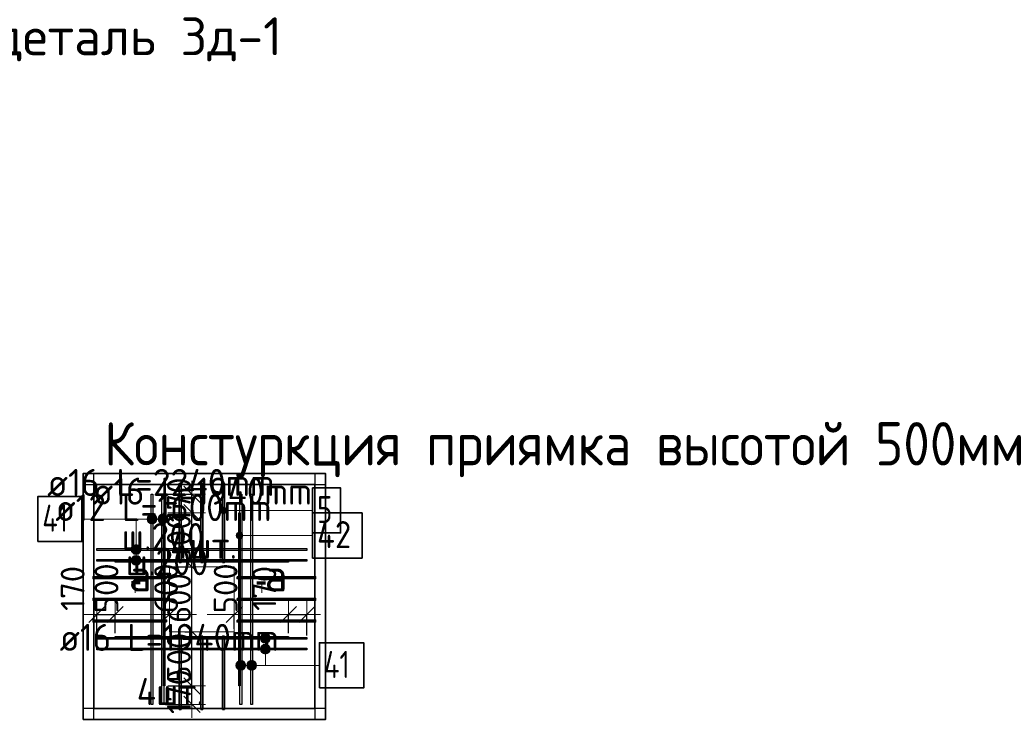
# Model space of a CAD drawing. Header units: millimetres. Extents: x -3725 to 93325, y -74170 to 82591.
# Tile 133 of 133: x 84232 to 93325, y 67858 to 74394. Entities that reach past the tile are written whole.
import ezdxf

# ---------------------------------------------------------------- set-up
doc = ezdxf.new("R2010")
doc.units = ezdxf.units.MM
doc.header["$PDMODE"] = 65
for name, color, linetype, lineweight in [('Standard', 7, 'Continuous', 25), ('Арм.стержн. Арматура края', 96, 'Continuous', 35), ('Арматурный каркас 03', 220, 'Continuous', 35), ('Размерная линия_ общее', 7, 'Continuous', 13), ('Фундамент (1)', 7, 'Continuous', 35)]:
    doc.layers.add(name, color=color, linetype=linetype, lineweight=lineweight)
doc.styles.add('ISOCPEUR', font='ISOCPEUR')
doc.dimstyles.new('DIMSTYLE_20', dxfattribs={"dimtxt": 220, "dimasz": 250, "dimexe": 0, "dimexo": 0, "dimgap": 110, "dimtad": 2, "dimdec": 0, "dimrnd": 5, "dimzin": 12, "dimdsep": 46, "dimtxsty": 'ISOCPEUR', "dimblk1": 'ALL_ML_STRICH', "dimblk2": 'ALL_ML_STRICH', "dimsah": 1, "dimcen": 0, "dimsd1": 1, "dimsd2": 1, "dimclrd": 7, "dimclre": 256, "dimclrt": 7, "dimadec": 0, "dimazin": 0, "dimtfac": 1, "dimtdec": 0, "dimtix": 1, "dimtmove": 2, "dimatfit": 3, "dimfxl": 0, "dimtvp": 1.2, "dimtzin": 0, "dimlwd": 0, "dimlwe": -3, "dimarcsym": 0})
doc.dimstyles.new('DIMSTYLE_21', dxfattribs={"dimtxt": 220, "dimasz": 250, "dimexe": 0, "dimexo": 0, "dimgap": 110, "dimtad": 2, "dimdec": 0, "dimrnd": 5, "dimzin": 12, "dimdsep": 46, "dimtxsty": 'ISOCPEUR', "dimblk1": 'ALL_ML_STRICH', "dimblk2": 'ALL_ML_STRICH', "dimsah": 1, "dimcen": 0, "dimsd1": 1, "dimsd2": 1, "dimclrd": 7, "dimclre": 256, "dimclrt": 7, "dimadec": 0, "dimazin": 0, "dimtfac": 1, "dimtdec": 0, "dimtix": 1, "dimtmove": 2, "dimatfit": 3, "dimfxl": 0, "dimtvp": 1.2, "dimtzin": 0, "dimlwd": 0, "dimlwe": -3, "dimarcsym": 0})
doc.dimstyles.new('DIMSTYLE_5', dxfattribs={"dimtxt": 220, "dimasz": 250, "dimexe": 0, "dimexo": 0, "dimgap": 110, "dimtad": 2, "dimdec": 0, "dimrnd": 5, "dimzin": 12, "dimdsep": 46, "dimtxsty": 'ISOCPEUR', "dimblk1": 'ALL_ML_STRICH', "dimblk2": 'ALL_ML_STRICH', "dimsah": 1, "dimcen": 0, "dimclrd": 7, "dimclre": 256, "dimclrt": 7, "dimadec": 0, "dimazin": 0, "dimtfac": 1, "dimtdec": 0, "dimtix": 1, "dimtmove": 2, "dimatfit": 3, "dimfxl": 0, "dimtvp": 1.2, "dimtzin": 0, "dimlwd": 0, "dimlwe": -3, "dimarcsym": 0})

# ---------------------------------------------------------------- blocks, each defined once
blk = doc.blocks.new('ALL_ML_STRICH')
at = {"color": 0, "linetype": 'ByBlock', "lineweight": -2}
for p, q in [((0, -0.5), (0, 0.5)), ((-1, 0), (0.5, 0)), ((-0.3, -0.3), (0.3, 0.3))]:
    blk.add_line(p, q, dxfattribs=at)
blk = doc.blocks.new('*D580')
at = {"layer": 'DEFPOINTS', "color": 7, "linetype": 'Continuous', "lineweight": 13, "transparency": 33554687}
for p in [(85579.8, 68240.5), (85559.8, 68070.5), (85822.8, 68070.5)]:
    blk.add_point(p, dxfattribs=at)
at = {"layer": 'Размерная линия_ общее', "color": 253, "linetype": 'Continuous', "lineweight": -2, "true_color": 0xa0a0a0, "transparency": 33554687}
for p, q in [((85599.8, 68240.5), (85822.8, 68240.5)), ((85579.8, 68070.5), (85822.8, 68070.5))]:
    blk.add_line(p, q, dxfattribs=at)
at = {"layer": 'Размерная линия_ общее', "color": 7, "linetype": 'Continuous', "lineweight": -2, "transparency": 33554687}
blk.add_line((85822.8, 68070.5), (85822.8, 68240.5), dxfattribs=at)
at = {"layer": 'Размерная линия_ общее', "color": 7, "linetype": 'Continuous', "lineweight": 13, "transparency": 33554687, "xscale": 250, "yscale": 250, "zscale": 250}
for p, rotation in [((85822.8, 68240.5), 90), ((85822.8, 68070.5), 270)]:
    blk.add_blockref('ALL_ML_STRICH', p, dxfattribs=dict(at, rotation=rotation))
at = {"layer": 'Размерная линия_ общее', "color": 7, "linetype": 'Continuous', "lineweight": 13, "transparency": 33554687, "insert": (85702.8, 68188.5), "char_height": 220, "width": 660, "attachment_point": 5, "rotation": 90, "style": 'ISOCPEUR'}
blk.add_mtext('\\A1;{170}', dxfattribs=at)
blk = doc.blocks.new('*D581')
at = {"layer": 'DEFPOINTS', "color": 7, "linetype": 'Continuous', "lineweight": 13, "transparency": 33554687}
for p in [(85736.5, 68740.5), (85579.8, 68240.5), (85822.8, 68240.5)]:
    blk.add_point(p, dxfattribs=at)
at = {"layer": 'Размерная линия_ общее', "color": 253, "linetype": 'Continuous', "lineweight": -2, "true_color": 0xa0a0a0, "transparency": 33554687}
for p, q in [((85756.5, 68740.5), (85822.8, 68740.5)), ((85599.8, 68240.5), (85822.8, 68240.5))]:
    blk.add_line(p, q, dxfattribs=at)
at = {"layer": 'Размерная линия_ общее', "color": 7, "linetype": 'Continuous', "lineweight": -2, "transparency": 33554687}
blk.add_line((85822.8, 68240.5), (85822.8, 68740.5), dxfattribs=at)
at = {"layer": 'Размерная линия_ общее', "color": 7, "linetype": 'Continuous', "lineweight": 13, "transparency": 33554687, "xscale": 250, "yscale": 250, "zscale": 250}
for p, rotation in [((85822.8, 68740.5), 90), ((85822.8, 68240.5), 270)]:
    blk.add_blockref('ALL_ML_STRICH', p, dxfattribs=dict(at, rotation=rotation))
at = {"layer": 'Размерная линия_ общее', "color": 7, "linetype": 'Continuous', "lineweight": 13, "transparency": 33554687, "insert": (85702.8, 68501.5), "char_height": 220, "width": 660, "attachment_point": 5, "rotation": 90, "style": 'ISOCPEUR'}
blk.add_mtext('\\A1;{500}', dxfattribs=at)
blk = doc.blocks.new('*D582')
at = {"layer": 'DEFPOINTS', "color": 7, "linetype": 'Continuous', "lineweight": 13, "transparency": 33554687}
for p in [(85621.8, 69340.5), (85736.5, 68740.5), (85822.8, 68740.5)]:
    blk.add_point(p, dxfattribs=at)
at = {"layer": 'Размерная линия_ общее', "color": 253, "linetype": 'Continuous', "lineweight": -2, "true_color": 0xa0a0a0, "transparency": 33554687}
for p, q in [((85641.8, 69340.5), (85822.8, 69340.5)), ((85756.5, 68740.5), (85822.8, 68740.5))]:
    blk.add_line(p, q, dxfattribs=at)
at = {"layer": 'Размерная линия_ общее', "color": 7, "linetype": 'Continuous', "lineweight": -2, "transparency": 33554687}
blk.add_line((85822.8, 68740.5), (85822.8, 69340.5), dxfattribs=at)
at = {"layer": 'Размерная линия_ общее', "color": 7, "linetype": 'Continuous', "lineweight": 13, "transparency": 33554687, "xscale": 250, "yscale": 250, "zscale": 250}
for p, rotation in [((85822.8, 69340.5), 90), ((85822.8, 68740.5), 270)]:
    blk.add_blockref('ALL_ML_STRICH', p, dxfattribs=dict(at, rotation=rotation))
at = {"layer": 'Размерная линия_ общее', "color": 7, "linetype": 'Continuous', "lineweight": 13, "transparency": 33554687, "insert": (85702.8, 69051.5), "char_height": 220, "width": 660, "attachment_point": 5, "rotation": 90, "style": 'ISOCPEUR'}
blk.add_mtext('\\A1;{600}', dxfattribs=at)
blk = doc.blocks.new('*D583')
at = {"layer": 'DEFPOINTS', "color": 7, "linetype": 'Continuous', "lineweight": 13, "transparency": 33554687}
for p in [(85579.8, 69840.5), (85621.8, 69340.5), (85822.8, 69340.5)]:
    blk.add_point(p, dxfattribs=at)
at = {"layer": 'Размерная линия_ общее', "color": 253, "linetype": 'Continuous', "lineweight": -2, "true_color": 0xa0a0a0, "transparency": 33554687}
for p, q in [((85599.8, 69840.5), (85822.8, 69840.5)), ((85641.8, 69340.5), (85822.8, 69340.5))]:
    blk.add_line(p, q, dxfattribs=at)
at = {"layer": 'Размерная линия_ общее', "color": 7, "linetype": 'Continuous', "lineweight": -2, "transparency": 33554687}
blk.add_line((85822.8, 69340.5), (85822.8, 69840.5), dxfattribs=at)
at = {"layer": 'Размерная линия_ общее', "color": 7, "linetype": 'Continuous', "lineweight": 13, "transparency": 33554687, "xscale": 250, "yscale": 250, "zscale": 250}
for p, rotation in [((85822.8, 69840.5), 90), ((85822.8, 69340.5), 270)]:
    blk.add_blockref('ALL_ML_STRICH', p, dxfattribs=dict(at, rotation=rotation))
at = {"layer": 'Размерная линия_ общее', "color": 7, "linetype": 'Continuous', "lineweight": 13, "transparency": 33554687, "insert": (85702.8, 69601.5), "char_height": 220, "width": 660, "attachment_point": 5, "rotation": 90, "style": 'ISOCPEUR'}
blk.add_mtext('\\A1;{500}', dxfattribs=at)
blk = doc.blocks.new('*D584')
at = {"layer": 'DEFPOINTS', "color": 7, "linetype": 'Continuous', "lineweight": 13, "transparency": 33554687}
for p in [(85559.8, 70010.5), (85579.8, 69840.5), (85822.8, 69840.5)]:
    blk.add_point(p, dxfattribs=at)
at = {"layer": 'Размерная линия_ общее', "color": 253, "linetype": 'Continuous', "lineweight": -2, "true_color": 0xa0a0a0, "transparency": 33554687}
for p, q in [((85579.8, 70010.5), (85822.8, 70010.5)), ((85599.8, 69840.5), (85822.8, 69840.5))]:
    blk.add_line(p, q, dxfattribs=at)
at = {"layer": 'Размерная линия_ общее', "color": 7, "linetype": 'Continuous', "lineweight": -2, "transparency": 33554687}
blk.add_line((85822.8, 69840.5), (85822.8, 70010.5), dxfattribs=at)
at = {"layer": 'Размерная линия_ общее', "color": 7, "linetype": 'Continuous', "lineweight": 13, "transparency": 33554687, "xscale": 250, "yscale": 250, "zscale": 250}
for p, rotation in [((85822.8, 70010.5), 90), ((85822.8, 69840.5), 270)]:
    blk.add_blockref('ALL_ML_STRICH', p, dxfattribs=dict(at, rotation=rotation))
at = {"layer": 'Размерная линия_ общее', "color": 7, "linetype": 'Continuous', "lineweight": 13, "transparency": 33554687, "insert": (85702.8, 69958.5), "char_height": 220, "width": 660, "attachment_point": 5, "rotation": 90, "style": 'ISOCPEUR'}
blk.add_mtext('\\A1;{170}', dxfattribs=at)
blk = doc.blocks.new('*D585')
at = {"layer": 'DEFPOINTS', "color": 7, "linetype": 'Continuous', "lineweight": 13, "transparency": 33554687}
for p in [(84944.1, 68900.5), (84944.1, 68687.4), (85114.1, 68707.4)]:
    blk.add_point(p, dxfattribs=at)
at = {"layer": 'Размерная линия_ общее', "color": 253, "linetype": 'Continuous', "lineweight": -2, "true_color": 0xa0a0a0, "transparency": 33554687}
for p, q in [((84944.1, 68707.4), (84944.1, 68900.5)), ((85114.1, 68727.4), (85114.1, 68900.5))]:
    blk.add_line(p, q, dxfattribs=at)
at = {"layer": 'Размерная линия_ общее', "color": 7, "linetype": 'Continuous', "lineweight": -2, "transparency": 33554687}
blk.add_line((84944.1, 68900.5), (85114.1, 68900.5), dxfattribs=at)
at = {"layer": 'Размерная линия_ общее', "color": 7, "linetype": 'Continuous', "lineweight": 13, "transparency": 33554687, "xscale": 250, "yscale": 250, "zscale": 250, "rotation": 180}
blk.add_blockref('ALL_ML_STRICH', (84944.1, 68900.5), dxfattribs=at)
at = {"layer": 'Размерная линия_ общее', "color": 7, "linetype": 'Continuous', "lineweight": 13, "transparency": 33554687, "xscale": 250, "yscale": 250, "zscale": 250}
blk.add_blockref('ALL_ML_STRICH', (85114.1, 68900.5), dxfattribs=at)
at = {"layer": 'Размерная линия_ общее', "color": 7, "linetype": 'Continuous', "lineweight": 13, "transparency": 33554687, "insert": (84721.1, 69141.5), "char_height": 220, "width": 660, "attachment_point": 5, "rotation": 90, "style": 'ISOCPEUR'}
blk.add_mtext('\\A1;{170}', dxfattribs=at)
blk = doc.blocks.new('*D586')
at = {"layer": 'DEFPOINTS', "color": 7, "linetype": 'Continuous', "lineweight": 13, "transparency": 33554687}
for p in [(85114.1, 68900.5), (85614.1, 68864.1), (85114.1, 68707.4)]:
    blk.add_point(p, dxfattribs=at)
at = {"layer": 'Размерная линия_ общее', "color": 253, "linetype": 'Continuous', "lineweight": -2, "true_color": 0xa0a0a0, "transparency": 33554687}
for p, q in [((85114.1, 68727.4), (85114.1, 68900.5)), ((85614.1, 68884.1), (85614.1, 68900.5))]:
    blk.add_line(p, q, dxfattribs=at)
at = {"layer": 'Размерная линия_ общее', "color": 7, "linetype": 'Continuous', "lineweight": -2, "transparency": 33554687}
for p, q in [((85114.1, 68900.5), (85114.1, 68900.5)), ((85614.1, 68900.5), (85614.1, 68900.5))]:
    blk.add_line(p, q, dxfattribs=at)
at = {"layer": 'Размерная линия_ общее', "color": 7, "linetype": 'Continuous', "lineweight": 13, "transparency": 33554687, "xscale": 250, "yscale": 250, "zscale": 250, "rotation": 180}
blk.add_blockref('ALL_ML_STRICH', (85114.1, 68900.5), dxfattribs=at)
at = {"layer": 'Размерная линия_ общее', "color": 7, "linetype": 'Continuous', "lineweight": 13, "transparency": 33554687, "xscale": 250, "yscale": 250, "zscale": 250}
blk.add_blockref('ALL_ML_STRICH', (85614.1, 68900.5), dxfattribs=at)
at = {"layer": 'Размерная линия_ общее', "color": 7, "linetype": 'Continuous', "lineweight": 13, "transparency": 33554687, "insert": (85034.1, 69141.5), "char_height": 220, "width": 660, "attachment_point": 5, "rotation": 90, "style": 'ISOCPEUR'}
blk.add_mtext('\\A1;{500}', dxfattribs=at)
blk = doc.blocks.new('*D587')
at = {"layer": 'DEFPOINTS', "color": 7, "linetype": 'Continuous', "lineweight": 13, "transparency": 33554687}
for p in [(85614.1, 68900.5), (85614.1, 68864.1), (86214.1, 68749.4)]:
    blk.add_point(p, dxfattribs=at)
at = {"layer": 'Размерная линия_ общее', "color": 253, "linetype": 'Continuous', "lineweight": -2, "true_color": 0xa0a0a0, "transparency": 33554687}
for p, q in [((85614.1, 68884.1), (85614.1, 68900.5)), ((86214.1, 68769.4), (86214.1, 68900.5))]:
    blk.add_line(p, q, dxfattribs=at)
at = {"layer": 'Размерная линия_ общее', "color": 7, "linetype": 'Continuous', "lineweight": -2, "transparency": 33554687}
for p, q in [((85614.1, 68900.5), (85614.1, 68900.5)), ((86214.1, 68900.5), (86214.1, 68900.5))]:
    blk.add_line(p, q, dxfattribs=at)
at = {"layer": 'Размерная линия_ общее', "color": 7, "linetype": 'Continuous', "lineweight": 13, "transparency": 33554687, "xscale": 250, "yscale": 250, "zscale": 250, "rotation": 180}
blk.add_blockref('ALL_ML_STRICH', (85614.1, 68900.5), dxfattribs=at)
at = {"layer": 'Размерная линия_ общее', "color": 7, "linetype": 'Continuous', "lineweight": 13, "transparency": 33554687, "xscale": 250, "yscale": 250, "zscale": 250}
blk.add_blockref('ALL_ML_STRICH', (86214.1, 68900.5), dxfattribs=at)
at = {"layer": 'Размерная линия_ общее', "color": 7, "linetype": 'Continuous', "lineweight": 13, "transparency": 33554687, "insert": (85584.1, 69141.5), "char_height": 220, "width": 660, "attachment_point": 5, "rotation": 90, "style": 'ISOCPEUR'}
blk.add_mtext('\\A1;{600}', dxfattribs=at)
blk = doc.blocks.new('*D588')
at = {"layer": 'DEFPOINTS', "color": 7, "linetype": 'Continuous', "lineweight": 13, "transparency": 33554687}
for p in [(86214.1, 68900.5), (86214.1, 68749.4), (86714.1, 68707.4)]:
    blk.add_point(p, dxfattribs=at)
at = {"layer": 'Размерная линия_ общее', "color": 253, "linetype": 'Continuous', "lineweight": -2, "true_color": 0xa0a0a0, "transparency": 33554687}
for p, q in [((86214.1, 68769.4), (86214.1, 68900.5)), ((86714.1, 68727.4), (86714.1, 68900.5))]:
    blk.add_line(p, q, dxfattribs=at)
at = {"layer": 'Размерная линия_ общее', "color": 7, "linetype": 'Continuous', "lineweight": -2, "transparency": 33554687}
for p, q in [((86214.1, 68900.5), (86214.1, 68900.5)), ((86714.1, 68900.5), (86714.1, 68900.5))]:
    blk.add_line(p, q, dxfattribs=at)
at = {"layer": 'Размерная линия_ общее', "color": 7, "linetype": 'Continuous', "lineweight": 13, "transparency": 33554687, "xscale": 250, "yscale": 250, "zscale": 250, "rotation": 180}
blk.add_blockref('ALL_ML_STRICH', (86214.1, 68900.5), dxfattribs=at)
at = {"layer": 'Размерная линия_ общее', "color": 7, "linetype": 'Continuous', "lineweight": 13, "transparency": 33554687, "xscale": 250, "yscale": 250, "zscale": 250}
blk.add_blockref('ALL_ML_STRICH', (86714.1, 68900.5), dxfattribs=at)
at = {"layer": 'Размерная линия_ общее', "color": 7, "linetype": 'Continuous', "lineweight": 13, "transparency": 33554687, "insert": (86134.1, 69141.5), "char_height": 220, "width": 660, "attachment_point": 5, "rotation": 90, "style": 'ISOCPEUR'}
blk.add_mtext('\\A1;{500}', dxfattribs=at)
blk = doc.blocks.new('*D589')
at = {"layer": 'DEFPOINTS', "color": 7, "linetype": 'Continuous', "lineweight": 13, "transparency": 33554687}
for p in [(86714.1, 68900.5), (86714.1, 68707.4), (86884.1, 68687.4)]:
    blk.add_point(p, dxfattribs=at)
at = {"layer": 'Размерная линия_ общее', "color": 253, "linetype": 'Continuous', "lineweight": -2, "true_color": 0xa0a0a0, "transparency": 33554687}
for p, q in [((86714.1, 68727.4), (86714.1, 68900.5)), ((86884.1, 68707.4), (86884.1, 68900.5))]:
    blk.add_line(p, q, dxfattribs=at)
at = {"layer": 'Размерная линия_ общее', "color": 7, "linetype": 'Continuous', "lineweight": -2, "transparency": 33554687}
blk.add_line((86714.1, 68900.5), (86884.1, 68900.5), dxfattribs=at)
at = {"layer": 'Размерная линия_ общее', "color": 7, "linetype": 'Continuous', "lineweight": 13, "transparency": 33554687, "xscale": 250, "yscale": 250, "zscale": 250, "rotation": 180}
blk.add_blockref('ALL_ML_STRICH', (86714.1, 68900.5), dxfattribs=at)
at = {"layer": 'Размерная линия_ общее', "color": 7, "linetype": 'Continuous', "lineweight": 13, "transparency": 33554687, "xscale": 250, "yscale": 250, "zscale": 250}
blk.add_blockref('ALL_ML_STRICH', (86884.1, 68900.5), dxfattribs=at)
at = {"layer": 'Размерная линия_ общее', "color": 7, "linetype": 'Continuous', "lineweight": 13, "transparency": 33554687, "insert": (86491.1, 69141.5), "char_height": 220, "width": 660, "attachment_point": 5, "rotation": 90, "style": 'ISOCPEUR'}
blk.add_mtext('\\A1;{170}', dxfattribs=at)

msp = doc.modelspace()

# ---------------------------------------------------------------- hatches: boundary and pattern name
at = {"layer": 'Арм.стержн. Арматура края', "linetype": 'Continuous', "lineweight": 13, "transparency": 33554687}
for points in [[(86088.3, 69846.5), (86088.3, 69876.5), (86084.1, 69861.5)], [(86099.1, 69835.7), (86099.1, 69887.3), (86088.3, 69876.5)], [(86099.1, 69835.7), (86088.3, 69876.5), (86088.3, 69846.5)], [(86114.1, 69831.5), (86114.1, 69891.5), (86099.1, 69887.3)], [(86114.1, 69831.5), (86099.1, 69887.3), (86099.1, 69835.7)], [(86129.1, 69835.7), (86129.1, 69887.3), (86114.1, 69891.5)], [(86129.1, 69835.7), (86114.1, 69891.5), (86114.1, 69831.5)], [(86139.9, 69846.5), (86139.9, 69876.5), (86129.1, 69887.3)], [(86139.9, 69846.5), (86129.1, 69887.3), (86129.1, 69835.7)], [(86139.9, 69876.5), (86139.9, 69846.5), (86144.1, 69861.5)]]:
    msp.add_hatch(color=7, dxfattribs=at).paths.add_polyline_path(points)
at = {"layer": 'Арматурный каркас 03', "linetype": 'Continuous', "lineweight": 13, "transparency": 33554687}
for points in [[(85415.4, 69759), (85415.4, 69804), (85409.1, 69781.5)], [(85415.4, 69804), (85431.6, 69742.8), (85431.6, 69820.2)], [(85415.4, 69804), (85415.4, 69759), (85431.6, 69742.8)], [(85431.6, 69820.2), (85454.1, 69736.5), (85454.1, 69826.5)], [(85431.6, 69820.2), (85431.6, 69742.8), (85454.1, 69736.5)], [(85454.1, 69826.5), (85454.1, 69736.5), (85476.6, 69742.8)], [(85454.1, 69826.5), (85476.6, 69742.8), (85476.6, 69820.2)], [(85476.6, 69820.2), (85476.6, 69742.8), (85492.8, 69759)], [(85476.6, 69820.2), (85492.8, 69759), (85492.8, 69804)], [(85492.8, 69804), (85492.8, 69759), (85499.1, 69781.5)], [(85515.4, 69759), (85515.4, 69804), (85509.1, 69781.5)], [(85515.4, 69804), (85531.6, 69742.8), (85531.6, 69820.2)], [(85515.4, 69804), (85515.4, 69759), (85531.6, 69742.8)], [(85531.6, 69820.2), (85554.1, 69736.5), (85554.1, 69826.5)], [(85531.6, 69820.2), (85531.6, 69742.8), (85554.1, 69736.5)], [(85554.1, 69826.5), (85554.1, 69736.5), (85576.6, 69742.8)], [(85554.1, 69826.5), (85576.6, 69742.8), (85576.6, 69820.2)], [(85576.6, 69820.2), (85576.6, 69742.8), (85592.8, 69759)], [(85576.6, 69820.2), (85592.8, 69759), (85592.8, 69804)], [(85592.8, 69804), (85592.8, 69759), (85599.1, 69781.5)], [(86247.1, 69604), (86247.1, 69655.6), (86236.3, 69644.8)], [(86262.1, 69599.8), (86262.1, 69659.8), (86247.1, 69655.6)], [(86262.1, 69599.8), (86247.1, 69655.6), (86247.1, 69604)], [(86277.1, 69604), (86277.1, 69655.6), (86262.1, 69659.8)], [(86277.1, 69604), (86262.1, 69659.8), (86262.1, 69599.8)], [(86287.9, 69614.8), (86287.9, 69644.8), (86277.1, 69655.6)], [(86287.9, 69614.8), (86277.1, 69655.6), (86277.1, 69604)], [(86236.3, 69614.8), (86236.3, 69644.8), (86232.1, 69629.8)], [(86247.1, 69604), (86236.3, 69644.8), (86236.3, 69614.8)], [(86287.9, 69644.8), (86287.9, 69614.8), (86292.1, 69629.8)], [(85346, 69523), (85268.6, 69523), (85262.3, 69500.5)], [(85346, 69523), (85262.3, 69500.5), (85352.3, 69500.5)], [(85352.3, 69500.5), (85262.3, 69500.5), (85268.6, 69478)], [(85329.8, 69539.2), (85284.8, 69539.2), (85268.6, 69523)], [(85329.8, 69539.2), (85268.6, 69523), (85346, 69523)], [(85352.3, 69500.5), (85268.6, 69478), (85346, 69478)], [(85346, 69478), (85268.6, 69478), (85284.8, 69461.8)], [(85284.8, 69539.2), (85329.8, 69539.2), (85307.3, 69545.5)], [(85346, 69478), (85284.8, 69461.8), (85329.8, 69461.8)], [(85346, 69423), (85268.6, 69423), (85262.3, 69400.5)], [(85346, 69423), (85262.3, 69400.5), (85352.3, 69400.5)], [(85352.3, 69400.5), (85262.3, 69400.5), (85268.6, 69378)], [(85329.8, 69439.2), (85284.8, 69439.2), (85268.6, 69423)], [(85329.8, 69439.2), (85268.6, 69423), (85346, 69423)], [(85352.3, 69400.5), (85268.6, 69378), (85346, 69378)], [(85346, 69378), (85268.6, 69378), (85284.8, 69361.8)], [(85329.8, 69461.8), (85284.8, 69461.8), (85307.3, 69455.5)], [(85284.8, 69439.2), (85329.8, 69439.2), (85307.3, 69445.5)], [(85346, 69378), (85284.8, 69361.8), (85329.8, 69361.8)], [(85329.8, 69361.8), (85284.8, 69361.8), (85307.3, 69355.5)], [(86455.5, 68680.5), (86545.5, 68680.5), (86539.2, 68703)], [(86455.5, 68680.5), (86539.2, 68703), (86461.8, 68703)], [(86461.8, 68658), (86545.5, 68680.5), (86455.5, 68680.5)], [(86461.8, 68703), (86539.2, 68703), (86523, 68719.2)], [(86461.8, 68703), (86523, 68719.2), (86478, 68719.2)], [(86461.8, 68658), (86539.2, 68658), (86545.5, 68680.5)], [(86478, 68641.8), (86539.2, 68658), (86461.8, 68658)], [(86478, 68719.2), (86523, 68719.2), (86500.5, 68725.5)], [(86478, 68641.8), (86523, 68641.8), (86539.2, 68658)], [(86455.5, 68580.5), (86545.5, 68580.5), (86539.2, 68603)], [(86455.5, 68580.5), (86539.2, 68603), (86461.8, 68603)], [(86461.8, 68558), (86545.5, 68580.5), (86455.5, 68580.5)], [(86461.8, 68603), (86539.2, 68603), (86523, 68619.2)], [(86461.8, 68603), (86523, 68619.2), (86478, 68619.2)], [(86461.8, 68558), (86539.2, 68558), (86545.5, 68580.5)], [(86523, 68641.8), (86478, 68641.8), (86500.5, 68635.5)], [(86478, 68619.2), (86523, 68619.2), (86500.5, 68625.5)], [(86251.6, 68391.9), (86251.6, 68469.3), (86235.4, 68453.1)], [(86274.1, 68385.6), (86274.1, 68475.6), (86251.6, 68469.3)], [(86274.1, 68385.6), (86251.6, 68469.3), (86251.6, 68391.9)], [(86296.6, 68391.9), (86296.6, 68469.3), (86274.1, 68475.6)], [(86296.6, 68391.9), (86274.1, 68475.6), (86274.1, 68385.6)], [(86312.8, 68408.1), (86312.8, 68453.1), (86296.6, 68469.3)], [(86312.8, 68408.1), (86296.6, 68469.3), (86296.6, 68391.9)], [(86351.6, 68391.9), (86351.6, 68469.3), (86335.4, 68453.1)], [(86374.1, 68385.6), (86374.1, 68475.6), (86351.6, 68469.3)], [(86374.1, 68385.6), (86351.6, 68469.3), (86351.6, 68391.9)], [(86396.6, 68391.9), (86396.6, 68469.3), (86374.1, 68475.6)], [(86396.6, 68391.9), (86374.1, 68475.6), (86374.1, 68385.6)], [(86412.8, 68408.1), (86412.8, 68453.1), (86396.6, 68469.3)], [(86412.8, 68408.1), (86396.6, 68469.3), (86396.6, 68391.9)], [(86478, 68541.8), (86539.2, 68558), (86461.8, 68558)], [(86478, 68541.8), (86523, 68541.8), (86539.2, 68558)], [(86523, 68541.8), (86478, 68541.8), (86500.5, 68535.5)], [(86235.4, 68408.1), (86235.4, 68453.1), (86229.1, 68430.6)], [(86251.6, 68391.9), (86235.4, 68453.1), (86235.4, 68408.1)], [(86312.8, 68453.1), (86312.8, 68408.1), (86319.1, 68430.6)], [(86335.4, 68408.1), (86335.4, 68453.1), (86329.1, 68430.6)], [(86351.6, 68391.9), (86335.4, 68453.1), (86335.4, 68408.1)], [(86412.8, 68453.1), (86412.8, 68408.1), (86419.1, 68430.6)]]:
    msp.add_hatch(color=7, dxfattribs=at).paths.add_polyline_path(points)

# ---------------------------------------------------------------- linework, layer by layer
at = {"layer": 'Standard', "color": 7, "linetype": 'Continuous', "lineweight": 25, "transparency": 33554687}
for p, q in [((84917.1, 67931.4), (84917.1, 70202.3)), ((84917.1, 67931.4), (84917.1, 70202.3)), ((86957.1, 70202.3), (86957.1, 67931.4)), ((86957.1, 70202.3), (86957.1, 67931.4)), ((84817.1, 70102.3), (87057.1, 70102.3)), ((84817.1, 70102.3), (87057.1, 70102.3)), ((87057.1, 68031.4), (84817.1, 68031.4)), ((87057.1, 68031.4), (84817.1, 68031.4))]:
    msp.add_line(p, q, dxfattribs=at)
at = {"layer": 'Standard', "color": 52, "linetype": 'Continuous', "lineweight": 13, "transparency": 33554687}
for p, q in [((84917.1, 68031.4), (84917.1, 70102.3)), ((84917.1, 68031.4), (84917.1, 70102.3)), ((84917.1, 70102.3), (86957.1, 70102.3)), ((86957.1, 70102.3), (84917.1, 70102.3)), ((86957.1, 68031.4), (86957.1, 70102.3)), ((86957.1, 68031.4), (86957.1, 70102.3)), ((84917.1, 68031.4), (86957.1, 68031.4)), ((86957.1, 68031.4), (84917.1, 68031.4))]:
    msp.add_line(p, q, dxfattribs=at)
at = {"layer": 'Standard', "color": 52, "linetype": 'Continuous', "lineweight": 35, "transparency": 33554687}
for p, q in [((84917.1, 68031.4), (84917.1, 70102.3)), ((84917.1, 68031.4), (84917.1, 70102.3)), ((84917.1, 70102.3), (86957.1, 70102.3)), ((86957.1, 70102.3), (84917.1, 70102.3)), ((86957.1, 68031.4), (86957.1, 70102.3)), ((86957.1, 68031.4), (86957.1, 70102.3)), ((84917.1, 68031.4), (86957.1, 68031.4)), ((86957.1, 68031.4), (84917.1, 68031.4))]:
    msp.add_line(p, q, dxfattribs=at)
at = {"layer": 'Standard', "color": 7, "linetype": 'Continuous', "lineweight": 70, "transparency": 33554687}
for p, q in [((85343.8, 69194.3), (85263.4, 69194.3)), ((86421.1, 69194.3), (86501.5, 69194.3))]:
    msp.add_line(p, q, dxfattribs=at)
at = {"layer": 'Standard', "color": 7, "linetype": 'Continuous', "lineweight": 13, "transparency": 33554687}
for p, q in [((85297.6, 69186.3), (85297.6, 69101.5)), ((86467.3, 69186.3), (86467.3, 69101.5))]:
    msp.add_line(p, q, dxfattribs=at)
at = {"layer": 'Standard', "color": 7, "linetype": 'Continuous', "lineweight": 35, "transparency": 33554687}
msp.add_lwpolyline([(84817.1, 67931.4), (87057.1, 67931.4), (87057.1, 70202.3), (84817.1, 70202.3), (84817.1, 67931.4)], dxfattribs=at)
at = {"layer": 'Арм.стержн. Арматура края', "color": 7, "linetype": 'Continuous', "lineweight": 13, "transparency": 33554687}
for p, q in [((86084.1, 69861.5), (86084.1, 69861.5)), ((86114.1, 69891.5), (86114.1, 69891.5)), ((86426.3, 69861.5), (86114.1, 69861.5)), ((86144.1, 69861.5), (86144.1, 69861.5)), ((86426.3, 69861.5), (86936.3, 69861.5)), ((86114.1, 69831.5), (86114.1, 69831.5))]:
    msp.add_line(p, q, dxfattribs=at)
at = {"layer": 'Арм.стержн. Арматура края', "color": 41, "linetype": 'Continuous', "lineweight": 35, "transparency": 33554687}
for points in [[(85706.1, 69380.5), (85706.1, 70110.3), (85722.1, 70110.3), (85722.1, 69380.5), (85706.1, 69380.5)], [(85906.1, 69380.5), (85906.1, 70110.3), (85922.1, 70110.3), (85922.1, 69380.5), (85906.1, 69380.5)], [(86106.1, 69380.5), (86106.1, 70110.3), (86122.1, 70110.3), (86122.1, 69380.5), (86106.1, 69380.5)], [(85589.1, 69232.5), (84909.1, 69232.5), (84909.1, 69248.5), (85589.1, 69248.5), (85589.1, 69232.5)], [(86239.1, 69248.5), (86965.1, 69248.5), (86965.1, 69232.5), (86239.1, 69232.5), (86239.1, 69248.5)], [(85589.1, 69032.5), (84909.1, 69032.5), (84909.1, 69048.5), (85589.1, 69048.5), (85589.1, 69032.5)], [(86239.1, 69048.5), (86965.1, 69048.5), (86965.1, 69032.5), (86239.1, 69032.5), (86239.1, 69048.5)], [(85589.1, 68832.5), (84909.1, 68832.5), (84909.1, 68848.5), (85589.1, 68848.5), (85589.1, 68832.5)], [(86239.1, 68848.5), (86965.1, 68848.5), (86965.1, 68832.5), (86239.1, 68832.5), (86239.1, 68848.5)], [(85722.1, 68700.5), (85722.1, 68023.4), (85706.1, 68023.4), (85706.1, 68700.5), (85722.1, 68700.5)], [(85922.1, 68700.5), (85922.1, 68023.4), (85906.1, 68023.4), (85906.1, 68700.5), (85922.1, 68700.5)], [(86122.1, 68700.5), (86122.1, 68023.4), (86106.1, 68023.4), (86106.1, 68700.5), (86122.1, 68700.5)]]:
    msp.add_lwpolyline(points, dxfattribs=at)
at = {"layer": 'Арм.стержн. Арматура края', "color": 7, "linetype": 'Continuous', "lineweight": 35, "transparency": 33554687}
msp.add_lwpolyline([(86936.3, 69653.1), (87194.7, 69653.1), (87194.7, 70069.8), (86936.3, 70069.8), (86936.3, 69653.1)], dxfattribs=at)
at = {"layer": 'Арм.стержн. Арматура края', "color": 7, "linetype": 'Continuous', "lineweight": 13, "transparency": 33554687}
msp.add_circle((86114.1, 69861.5), 30, dxfattribs=at)
at = {"layer": 'Арматурный каркас 03', "color": 7, "linetype": 'Continuous', "lineweight": 13, "transparency": 33554687}
for p, q in [((84807.3, 69781.5), (85307.3, 69781.5)), ((85307.3, 69781.5), (85454.1, 69781.5)), ((85307.3, 69781.5), (85307.3, 69500.5)), ((85307.3, 69781.5), (85554.1, 69781.5)), ((85307.3, 69781.5), (85307.3, 69400.5)), ((85409.1, 69781.5), (85409.1, 69781.5)), ((85454.1, 69826.5), (85454.1, 69826.5)), ((85499.1, 69781.5), (85499.1, 69781.5)), ((85509.1, 69781.5), (85509.1, 69781.5)), ((85554.1, 69826.5), (85554.1, 69826.5)), ((85599.1, 69781.5), (85599.1, 69781.5)), ((85454.1, 69736.5), (85454.1, 69736.5)), ((85554.1, 69736.5), (85554.1, 69736.5)), ((86262.1, 69659.8), (86262.1, 69659.8)), ((86232.1, 69629.8), (86232.1, 69629.8)), ((86441.3, 69629.8), (86262.1, 69629.8)), ((86262.1, 69599.8), (86262.1, 69599.8)), ((86292.1, 69629.8), (86292.1, 69629.8)), ((86441.3, 69629.8), (86936.3, 69629.8)), ((85262.3, 69500.5), (85262.3, 69500.5)), ((85307.3, 69545.5), (85307.3, 69545.5)), ((85352.3, 69500.5), (85352.3, 69500.5)), ((85262.3, 69400.5), (85262.3, 69400.5)), ((85307.3, 69455.5), (85307.3, 69455.5)), ((85307.3, 69445.5), (85307.3, 69445.5)), ((85352.3, 69400.5), (85352.3, 69400.5)), ((85307.3, 69355.5), (85307.3, 69355.5)), ((86455.5, 68680.5), (86455.5, 68680.5)), ((86500.5, 68725.5), (86500.5, 68725.5)), ((86500.5, 68430.6), (86500.5, 68680.5)), ((86545.5, 68680.5), (86545.5, 68680.5)), ((86455.5, 68580.5), (86455.5, 68580.5)), ((86500.5, 68635.5), (86500.5, 68635.5)), ((86500.5, 68625.5), (86500.5, 68625.5)), ((86500.5, 68430.6), (86500.5, 68580.5)), ((86545.5, 68580.5), (86545.5, 68580.5)), ((86274.1, 68475.6), (86274.1, 68475.6)), ((86374.1, 68475.6), (86374.1, 68475.6)), ((86500.5, 68535.5), (86500.5, 68535.5)), ((86229.1, 68430.6), (86229.1, 68430.6)), ((86500.5, 68430.6), (86274.1, 68430.6)), ((86274.1, 68385.6), (86274.1, 68385.6)), ((86319.1, 68430.6), (86319.1, 68430.6)), ((86329.1, 68430.6), (86329.1, 68430.6)), ((86500.5, 68430.6), (86374.1, 68430.6)), ((86374.1, 68385.6), (86374.1, 68385.6)), ((86419.1, 68430.6), (86419.1, 68430.6)), ((86500.5, 68430.6), (87000.5, 68430.6))]:
    msp.add_line(p, q, dxfattribs=at)
at = {"layer": 'Арматурный каркас 03', "color": 7, "linetype": 'Continuous', "lineweight": 35, "transparency": 33554687}
for points in [[(84399, 69573.1), (84807.3, 69573.1), (84807.3, 69989.8), (84399, 69989.8), (84399, 69573.1)], [(86936.3, 69421.5), (87394.7, 69421.5), (87394.7, 69838.1), (86936.3, 69838.1), (86936.3, 69421.5)], [(87000.5, 68222.2), (87408.8, 68222.2), (87408.8, 68638.9), (87000.5, 68638.9), (87000.5, 68222.2)]]:
    msp.add_lwpolyline(points, dxfattribs=at)
at = {"layer": 'Арматурный каркас 03', "color": 41, "linetype": 'Continuous', "lineweight": 25, "transparency": 33554687}
for points in [[(85462.1, 70010.5), (85462.1, 68070.5), (85446.1, 68070.5), (85446.1, 70010.5), (85462.1, 70010.5)], [(85562.1, 70010.5), (85562.1, 68070.5), (85546.1, 68070.5), (85546.1, 70010.5), (85562.1, 70010.5)], [(86282.1, 70010.5), (86282.1, 68070.5), (86266.1, 68070.5), (86266.1, 70010.5), (86282.1, 70010.5)], [(86382.1, 70010.5), (86382.1, 68070.5), (86366.1, 68070.5), (86366.1, 70010.5), (86382.1, 70010.5)], [(84944.1, 69508.5), (86884.1, 69508.5), (86884.1, 69492.5), (84944.1, 69492.5), (84944.1, 69508.5)], [(84944.1, 69408.5), (86884.1, 69408.5), (86884.1, 69392.5), (84944.1, 69392.5), (84944.1, 69408.5)], [(84944.1, 68688.5), (86884.1, 68688.5), (86884.1, 68672.5), (84944.1, 68672.5), (84944.1, 68688.5)], [(84944.1, 68588.5), (86884.1, 68588.5), (86884.1, 68572.5), (84944.1, 68572.5), (84944.1, 68588.5)]]:
    msp.add_lwpolyline(points, dxfattribs=at)
at = {"layer": 'Арматурный каркас 03', "color": 22, "linetype": 'Continuous', "lineweight": 25, "transparency": 33554687}
for points in [[(85572.1, 69840.5), (85572.1, 68240.5), (85560.1, 68240.5), (85560.1, 69840.5), (85572.1, 69840.5)], [(85572.1, 69840.5), (85572.1, 68240.5), (85560.1, 68240.5), (85560.1, 69840.5), (85572.1, 69840.5)], [(86256.1, 68240.5), (86256.1, 69840.5), (86268.1, 69840.5), (86268.1, 68240.5), (86256.1, 68240.5)], [(86256.1, 68240.5), (86256.1, 69840.5), (86268.1, 69840.5), (86268.1, 68240.5), (86256.1, 68240.5)], [(85114.1, 69394.5), (86714.1, 69394.5), (86714.1, 69382.5), (85114.1, 69382.5), (85114.1, 69394.5)], [(85114.1, 69394.5), (86714.1, 69394.5), (86714.1, 69382.5), (85114.1, 69382.5), (85114.1, 69394.5)], [(86714.1, 68686.5), (85114.1, 68686.5), (85114.1, 68698.5), (86714.1, 68698.5), (86714.1, 68686.5)], [(86714.1, 68686.5), (85114.1, 68686.5), (85114.1, 68698.5), (86714.1, 68698.5), (86714.1, 68686.5)]]:
    msp.add_lwpolyline(points, dxfattribs=at)
at = {"layer": 'Арматурный каркас 03', "color": 7, "linetype": 'Continuous', "lineweight": 13, "transparency": 33554687}
for centre, radius in [((85454.1, 69781.5), 45), ((85554.1, 69781.5), 45), ((86262.1, 69629.8), 30), ((85307.3, 69500.5), 45), ((85307.3, 69400.5), 45), ((86500.5, 68680.5), 45), ((86500.5, 68580.5), 45), ((86274.1, 68430.6), 45), ((86374.1, 68430.6), 45)]:
    msp.add_circle(centre, radius, dxfattribs=at)
at = {"layer": 'Фундамент (1)', "color": 7, "lineweight": 18, "transparency": 33554687}
for p, q in [((85614.1, 69340.5), (85614.1, 68740.5)), ((86214.1, 69340.5), (85614.1, 69340.5)), ((86214.1, 68740.5), (86214.1, 69340.5)), ((85614.1, 68740.5), (86214.1, 68740.5))]:
    msp.add_line(p, q, dxfattribs=at)
at = {"layer": 'Фундамент (1)', "color": 7, "linetype": 'Continuous', "lineweight": 18, "transparency": 33554687}
for p, q in [((85614.1, 69340.5), (85614.1, 68740.5)), ((86214.1, 69340.5), (85614.1, 69340.5)), ((86214.1, 68740.5), (86214.1, 69340.5)), ((85614.1, 68740.5), (86214.1, 68740.5))]:
    msp.add_line(p, q, dxfattribs=at)

# ---------------------------------------------------------------- texts
at = {"layer": 'Standard', "color": 7, "linetype": 'Continuous', "lineweight": 13, "transparency": 33554687, "style": 'ISOCPEUR'}
for s, insert, char_height, width, attachment_point in [('\\A1;{\\fISOCPEUR|i0|b0;\\H350.000000;\\W1.000000;\\C7;Закладная деталь Зд-1}\\P', (81487.5, 74212.6), 350, 5420.455, 4), ('\\A1;{\\fISOCPEUR|i0|b0;\\H400.000000;\\W1.000000;\\C7;Констуркция приямка высотой 500мм}\\P', (85008.3, 70168.3), 400, 9678.326, 7), ('\\A1;{\\fISOCPEUR|i0|b0;\\H300.000000;\\W1.000000;\\C7;а}\\P', (85239.4, 69113.4), 300, 360, 7), ('\\A1;{\\fISOCPEUR|i0|b0;\\H300.000000;\\W1.000000;\\C7;а}\\P', (86493.9, 69113.4), 300, 360, 7)]:
    msp.add_mtext(s, dxfattribs=dict(at, insert=insert, char_height=char_height, width=width, attachment_point=attachment_point))
at = {"layer": 'Арм.стержн. Арматура края', "color": 7, "linetype": 'Continuous', "lineweight": 25, "transparency": 33554687, "char_height": 250, "attachment_point": 7, "style": 'ISOCPEUR'}
for s, insert, width in [('\\W0.96;ø16 L=2240mm ', (84486.3, 69994.8), 2468.874), ('\\W0.78;5', (86978, 69744.8), 272.006), ('\\W0.95;ш.200 ', (85173.8, 69494.8), 1093.33)]:
    msp.add_mtext(s, dxfattribs=dict(at, insert=insert, width=width))
at = {"layer": 'Арматурный каркас 03', "color": 7, "linetype": 'Continuous', "lineweight": 25, "transparency": 33554687, "char_height": 250, "attachment_point": 7, "style": 'ISOCPEUR'}
for s, insert, width in [('\\W0.94;ø16 L=1940mm ', (84907.3, 69914.8), 2416.469), ('\\W0.94;ø12 L=1600mm ', (84561.3, 69763.1), 2391.341), ('\\W0.76;41', (84440.7, 69664.8), 420.468), ('\\W0.88;42', (86978, 69513.1), 484.994), ('\\W0.95;4шт. ', (85619.8, 69414.8), 992.98), ('\\W0.95;ш.200 ', (85211.3, 69263.1), 1093.33), ('\\W0.94;ø16 L=1940mm ', (84600.5, 68563.9), 2416.469), ('\\W0.76;41', (87042.1, 68313.9), 420.468), ('\\W0.95;4шт. ', (85313, 68063.9), 992.98)]:
    msp.add_mtext(s, dxfattribs=dict(at, insert=insert, width=width))

# ---------------------------------------------------------------- dimensions: what is measured, and where the dimension line sits
at = {"layer": 'Размерная линия_ общее', "color": 7, "linetype": 'Continuous', "lineweight": 13, "transparency": 33554687}
for base, p1, p2, picture, middle in [((85822.8, 70010.5), (85599.8, 69840.5), (85579.8, 70010.5), '*D584', (85702.8, 69958.5)), ((85822.8, 69840.5), (85641.8, 69340.5), (85599.8, 69840.5), '*D583', (85702.8, 69601.5)), ((85822.8, 69340.5), (85756.5, 68740.5), (85641.8, 69340.5), '*D582', (85702.8, 69051.5)), ((85822.8, 68740.5), (85599.8, 68240.5), (85756.5, 68740.5), '*D581', (85702.8, 68501.5)), ((85822.8, 68240.5), (85579.8, 68070.5), (85599.8, 68240.5), '*D580', (85702.8, 68188.5))]:
    dim = msp.add_linear_dim(base=base, p1=p1, p2=p2, angle=90, dimstyle='DIMSTYLE_5', override={"dimpost": '<>', "dimclrd": 7, "dimclre": 253, "dimclrt": 7, "dimlwd": 0, "dimlwe": 65533}, dxfattribs=at)
    dim.commit()
    dim.dimension.update_dxf_attribs({"geometry": picture, "text_midpoint": middle, "dimtype": 160})
for base, p1, p2, dimstyle, picture, middle in [((85114.1, 68900.5), (84944.1, 68707.4), (85114.1, 68727.4), 'DIMSTYLE_5', '*D585', (84721.1, 69141.5)), ((85614.1, 68900.5), (85114.1, 68727.4), (85614.1, 68884.1), 'DIMSTYLE_20', '*D586', (85034.1, 69141.5)), ((86214.1, 68900.5), (85614.1, 68884.1), (86214.1, 68769.4), 'DIMSTYLE_21', '*D587', (85584.1, 69141.5)), ((86714.1, 68900.5), (86214.1, 68769.4), (86714.1, 68727.4), 'DIMSTYLE_21', '*D588', (86134.1, 69141.5)), ((86884.1, 68900.5), (86714.1, 68727.4), (86884.1, 68707.4), 'DIMSTYLE_5', '*D589', (86491.1, 69141.5))]:
    dim = msp.add_linear_dim(base=base, p1=p1, p2=p2, dimstyle=dimstyle, override={"dimpost": '<>', "dimclrd": 7, "dimclre": 253, "dimclrt": 7, "dimlwd": 0, "dimlwe": 65533}, dxfattribs=at)
    dim.commit()
    dim.dimension.update_dxf_attribs({"geometry": picture, "text_midpoint": middle, "dimtype": 160})

doc.saveas('drawing.dxf')
